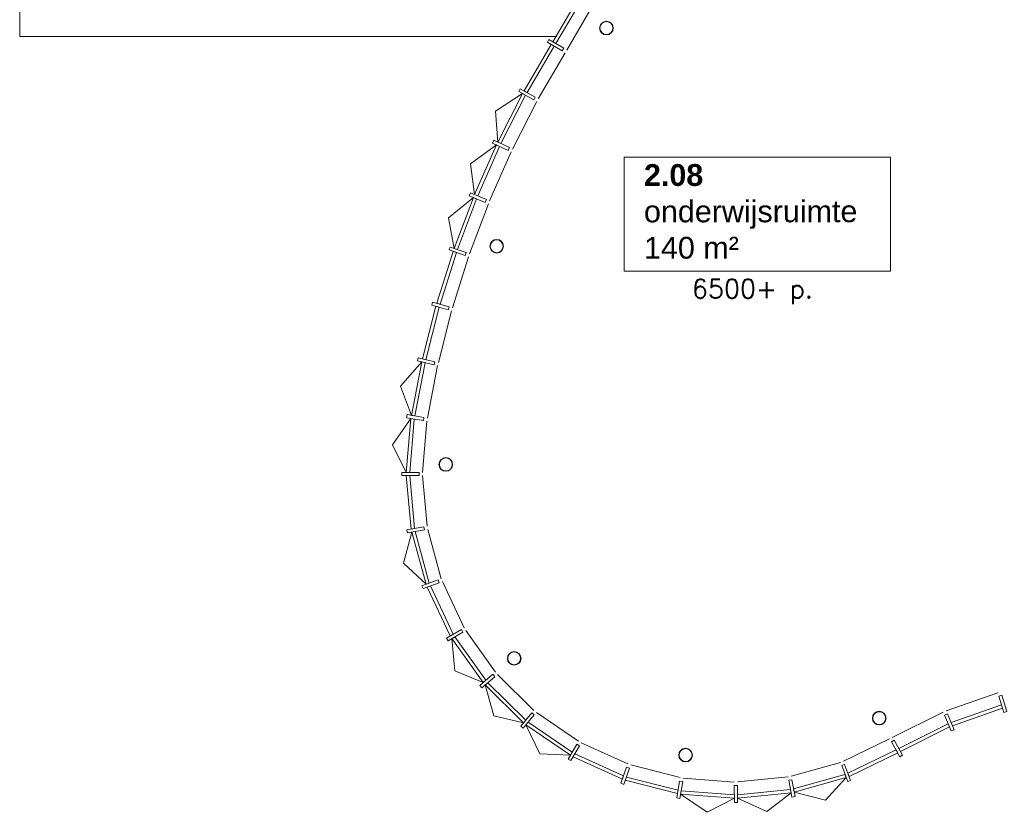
# Model space of a CAD drawing. Header units: millimetres. Extents: x 755778 to 1537169, y 90093 to 392038.
# Tile 81 of 134: x 1025191 to 1040984, y 332796 to 345513. Entities that reach past the tile are written whole.
import ezdxf

# ---------------------------------------------------------------- set-up
doc = ezdxf.new("R2010")
doc.units = ezdxf.units.MM
doc.layers.add('NIV 2HB', color=7, linetype='Continuous', lineweight=0)
doc.layers.add('RUIMTEnr', color=7, linetype='Continuous', lineweight=5)
doc.styles.add('ROMANS', font='romans.shx')
doc.styles.get("Standard").update_dxf_attribs({"font": 'arial.ttf'})

msp = doc.modelspace()

# ---------------------------------------------------------------- hatches: boundary and pattern name
at = {"layer": 'NIV 2HB', "lineweight": 5, "true_color": 0x555d61}
h = msp.add_hatch(color=251, dxfattribs=at)
h.paths.add_polyline_path([(1042675.6, 338243.1), (1042975.6, 338243.1), (1042975.6, 338513.1), (1042675.6, 338513.1)])
h.paths.add_polyline_path([(1042675.6, 341743.1), (1042975.6, 341743.1), (1042975.6, 342013.1), (1042675.6, 342013.1)])
h.paths.add_polyline_path([(1042675.6, 345243.1), (1042975.6, 345243.1), (1042975.6, 345513.1), (1042675.6, 345513.1)])
h.paths.add_polyline_path([(1042690.6, 348743.1), (1042960.6, 348743.1), (1042960.6, 349013.1), (1042690.6, 349013.1)])
h.paths.add_polyline_path([(1039190.6, 348743.1), (1039460.6, 348743.1), (1039460.6, 349013.1), (1039190.6, 349013.1)])
h.paths.add_polyline_path([(1042690.6, 352578.1), (1042960.6, 352578.1), (1042960.6, 352178.1), (1042690.6, 352178.1)])
h.paths.add_polyline_path([(1035690.6, 348743.1), (1035960.6, 348743.1), (1035960.6, 349013.1), (1035690.6, 349013.1)])
h.paths.add_polyline_path([(1032190.6, 348743.1), (1032460.6, 348743.1), (1032460.6, 349013.1), (1032190.6, 349013.1)])
h.paths.add_polyline_path([(1029795.6, 359598.1), (1029795.6, 359928.1), (1030395.6, 359928.1), (1030395.6, 359598.1)])
edge = h.paths.add_edge_path()
edge.add_line((1042565.6, 334787.1), (1042565.6, 335057.1))
edge.add_line((1042565.6, 335057.1), (1042985.6, 335057.1))
edge.add_line((1042985.6, 335057.1), (1042985.6, 334787.1))

# ---------------------------------------------------------------- linework, layer by layer
at = {"layer": 'NIV 2HB', "color": 253, "lineweight": 5, "true_color": 0x9ea0a1}
for p, q in [((1025190.6, 350663.1), (1025190.6, 345243.1)), ((1025190.6, 345243.1), (1033806.1, 345243.1))]:
    msp.add_line(p, q, dxfattribs=at)
at = {"layer": 'NIV 2HB', "color": 7, "lineweight": 5}
for p, q in [((1033740.7, 345157.6), (1034194.4, 345931.3)), ((1034241.8, 345903.4), (1033788.1, 345129.8)), ((1034418.4, 345799.4), (1033964.9, 345026)), ((1033280.8, 344370), (1033715.3, 345114.5)), ((1033762.8, 345086.7), (1033329, 344343.6)), ((1033655, 345150), (1033680.3, 345193.1)), ((1033892.1, 345010.7), (1033655, 345150)), ((1033680.3, 345193.1), (1033917.4, 345053.8)), ((1033715.3, 345114.5), (1033762.8, 345086.7)), ((1033788.1, 345129.8), (1033740.7, 345157.6)), ((1033939.5, 344982.9), (1033508.8, 344245.1)), ((1033917.4, 345053.8), (1033892.1, 345010.7)), ((1032823, 344044.9), (1033256.7, 344326.2)), ((1032860.5, 343549.4), (1033256.8, 344326.2)), ((1033305, 344299.7), (1032910.1, 343525.7)), ((1033195.4, 344359.8), (1033219.4, 344403.6)), ((1033436.6, 344227.7), (1033195.4, 344359.8)), ((1033219.4, 344403.6), (1033460.6, 344271.6)), ((1033256.8, 344326.2), (1033305, 344299.7)), ((1033329, 344343.6), (1033280.8, 344370)), ((1033484.8, 344201.3), (1033095.1, 343437.3)), ((1033460.6, 344271.6), (1033436.6, 344227.7)), ((1032860.5, 343549.4), (1032823, 344044.9)), ((1032421.5, 343199.3), (1032839, 343504.2)), ((1032486.2, 342705.9), (1032839, 343504.2)), ((1032775.8, 343534.4), (1032797.3, 343579.5)), ((1033024, 343415.9), (1032775.8, 343534.4)), ((1032797.3, 343579.5), (1033045.5, 343461)), ((1032839, 343504.2), (1032888.6, 343480.5)), ((1032910.1, 343525.7), (1032860.5, 343549.4)), ((1032888.6, 343480.5), (1032537, 342685)), ((1033073.6, 343392.2), (1032726.7, 342607.1)), ((1033045.5, 343461), (1033024, 343415.9)), ((1032486.2, 342705.9), (1032421.5, 343199.3)), ((1032402.4, 342686.3), (1032421.4, 342732.5)), ((1032421.4, 342732.5), (1032675.8, 342628)), ((1032067.3, 342332), (1032467.2, 342659.7)), ((1032159.2, 341842.7), (1032467.2, 342659.7)), ((1032518, 342638.7), (1032211.1, 341824.6)), ((1032656.8, 342581.7), (1032402.4, 342686.3)), ((1032707.6, 342560.8), (1032404.8, 341757.4)), ((1032467.2, 342659.7), (1032518, 342638.7)), ((1032537, 342685), (1032486.2, 342705.9)), ((1032675.8, 342628), (1032656.8, 342581.7)), ((1032159.2, 341842.7), (1032067.3, 342332)), ((1031880.6, 340962.3), (1032142.8, 341795.5)), ((1032194.7, 341777.4), (1031933.5, 340947.1)), ((1032076.7, 341818.4), (1032093.1, 341865.7)), ((1032336.4, 341728.2), (1032076.7, 341818.4)), ((1032093.1, 341865.7), (1032352.8, 341775.4)), ((1032142.8, 341795.5), (1032194.7, 341777.4)), ((1032211.1, 341824.6), (1032159.2, 341842.7)), ((1032352.8, 341775.4), (1032336.4, 341728.2)), ((1032388.4, 341710.2), (1032130.6, 340890.7)), ((1031799.5, 340933.4), (1031813.3, 340981.5)), ((1031813.3, 340981.5), (1032077.7, 340905.9)), ((1031652, 340070.6), (1031866.8, 340914.2)), ((1031919.7, 340899.1), (1031705.7, 340058.4)), ((1032063.9, 340857.8), (1031799.5, 340933.4)), ((1031866.8, 340914.2), (1031919.7, 340899.1)), ((1031933.5, 340947.1), (1031880.6, 340962.3)), ((1032116.8, 340842.7), (1031905.6, 340013)), ((1032077.7, 340905.9), (1032063.9, 340857.8)), ((1031572.7, 340037.3), (1031583.8, 340086.1)), ((1031840.9, 339976.4), (1031572.7, 340037.3)), ((1031583.8, 340086.1), (1031852, 340025.2)), ((1031705.7, 340058.4), (1031652, 340070.6)), ((1031301, 339632.3), (1031641, 340021.8)), ((1031472.7, 339164.4), (1031641, 340021.8)), ((1031694.6, 340009.6), (1031527, 339155.3)), ((1031641, 340021.8), (1031694.6, 340009.6)), ((1031894.5, 339964.3), (1031729.1, 339121.2)), ((1031852, 340025.2), (1031840.9, 339976.4)), ((1031472.7, 339164.4), (1031301, 339632.3)), ((1031169.1, 338692.7), (1031464.7, 339116.8)), ((1031391.9, 338250.7), (1031464.4, 339115.1)), ((1031395.4, 339126.8), (1031403.7, 339176.1)), ((1031666.6, 339081), (1031395.4, 339126.8)), ((1031403.7, 339176.1), (1031674.9, 339130.3)), ((1031518.7, 339106), (1031446.9, 338250.6)), ((1031464.4, 339115.1), (1031518.7, 339106)), ((1031527, 339155.3), (1031472.7, 339164.4)), ((1031674.9, 339130.3), (1031666.6, 339081)), ((1031720.8, 339071.9), (1031651.9, 338250.5)), ((1031391.9, 338250.7), (1031169.1, 338692.7)), ((1031321.9, 338200.7), (1031321.9, 338250.7)), ((1031321.9, 338250.7), (1031596.9, 338250.5)), ((1031596.9, 338200.5), (1031321.9, 338200.7)), ((1031446.9, 338250.6), (1031391.9, 338250.7)), ((1031391.9, 338200.7), (1031446.9, 338200.6)), ((1031471.2, 337340.2), (1031391.9, 338200.7)), ((1031446.9, 338200.6), (1031525.4, 337349.8)), ((1031596.9, 338250.5), (1031596.9, 338200.5)), ((1031651.9, 338200.5), (1031727.3, 337385.4)), ((1031402.3, 337328.1), (1031673.1, 337375.8)), ((1031525.4, 337349.8), (1031471.2, 337340.2)), ((1031673.1, 337375.8), (1031681.8, 337326.6)), ((1031348.8, 336790.9), (1031479.9, 337291)), ((1031411, 337278.8), (1031402.3, 337328.1)), ((1031681.8, 337326.6), (1031411, 337278.8)), ((1031479.9, 337291), (1031534.1, 337300.5)), ((1031708.7, 336455.5), (1031479.9, 337291)), ((1031534.1, 337300.5), (1031760.4, 336474.3)), ((1031736, 337336.1), (1031953, 336544.6)), ((1031708.7, 336455.5), (1031348.8, 336790.9)), ((1031643, 336431.5), (1031901.3, 336525.8)), ((1031660.1, 336384.5), (1031643, 336431.5)), ((1031918.5, 336478.8), (1031660.1, 336384.5)), ((1031760.4, 336474.3), (1031708.7, 336455.5)), ((1031725.9, 336408.5), (1031777.6, 336427.3)), ((1032097.2, 335625.7), (1031725.9, 336408.5)), ((1031777.6, 336427.3), (1032144.7, 335653.3)), ((1031901.3, 336525.8), (1031918.5, 336478.8)), ((1031970.1, 336497.6), (1032322.1, 335756.2)), ((1032036.6, 335590.6), (1032274.5, 335728.6)), ((1032299.6, 335685.3), (1032061.7, 335547.3)), ((1032144.7, 335653.3), (1032097.2, 335625.7)), ((1032122.2, 335582.5), (1032169.8, 335610.1)), ((1032169.8, 335610.1), (1032665.2, 334913.7)), ((1032274.5, 335728.6), (1032299.6, 335685.3)), ((1032347.1, 335712.9), (1032821.9, 335045.8)), ((1032061.7, 335547.3), (1032036.6, 335590.6)), ((1032171, 335067.8), (1032122.2, 335582.5)), ((1032623.1, 334878.2), (1032122.2, 335582.5)), ((1032622.7, 334877.8), (1032171, 335067.8)), ((1032569.6, 334833.1), (1032779.8, 335010.4)), ((1032812.1, 334972.2), (1032601.9, 334794.8)), ((1032779.8, 335010.4), (1032812.1, 334972.2)), ((1032854.1, 335007.6), (1033439.6, 334432.1)), ((1032601.9, 334794.8), (1032569.6, 334833.1)), ((1032665.2, 334913.7), (1032623.1, 334878.2)), ((1032655.4, 334840), (1032697.4, 334875.4)), ((1032793.2, 334341.7), (1032655.4, 334840)), ((1033273.2, 334232.3), (1032655.4, 334840)), ((1032697.4, 334875.4), (1033308.4, 334274.5)), ((1040049.4, 334424.6), (1040881.8, 334715)), ((1040897.1, 334662.1), (1040945.2, 334676)), ((1040973.5, 334398), (1040897.1, 334662.1)), ((1040945.2, 334676), (1041021.6, 334411.9)), ((1040129.7, 334236), (1040938.8, 334518.1)), ((1040938.8, 334518.1), (1040954.1, 334465.2)), ((1033273.4, 334232.1), (1032793.2, 334341.7)), ((1033228.4, 334178.5), (1033404.4, 334389.8)), ((1033442.8, 334357.8), (1033266.8, 334146.5)), ((1033404.4, 334389.8), (1033442.8, 334357.8)), ((1033478, 334400.1), (1034152.8, 333936.9)), ((1039187, 333998.6), (1040003.4, 334405)), ((1040025, 334354.4), (1040071, 334374)), ((1040132.7, 334101.4), (1040025, 334354.4)), ((1040071, 334374), (1040178.7, 334120.9)), ((1040954.1, 334465.2), (1040151.2, 334185.3)), ((1041021.6, 334411.9), (1040973.5, 334398)), ((1033308.4, 334274.5), (1033273.2, 334232.3)), ((1033534.2, 333733.7), (1033311.6, 334200.3)), ((1034023.8, 333711.1), (1033311.6, 334200.3)), ((1033346.8, 334242.5), (1034051.1, 333758.9)), ((1039290.3, 333821.5), (1040083.7, 334216.4)), ((1040083.7, 334216.4), (1040105.2, 334165.8)), ((1040151.2, 334185.3), (1040129.7, 334236)), ((1033266.8, 334146.5), (1033228.4, 334178.5)), ((1040105.2, 334165.8), (1039318.1, 333774)), ((1040178.7, 334120.9), (1040132.7, 334101.4)), ((1033989, 333650.4), (1034125.5, 333889.1)), ((1034125.5, 333889.1), (1034168.9, 333864.3)), ((1034196.2, 333912), (1034944.6, 333572.3)), ((1038403.3, 333614.5), (1039143.8, 333973.4)), ((1039171.6, 333925.9), (1039214.7, 333951.1)), ((1039310.2, 333688.4), (1039171.6, 333925.9)), ((1039214.7, 333951.1), (1039353.3, 333713.6)), ((1034023.4, 333710.6), (1033534.2, 333733.7)), ((1034051.1, 333758.9), (1034023.8, 333711.1)), ((1034168.9, 333864.3), (1034032.4, 333625.6)), ((1034067.2, 333686.3), (1034094.5, 333734.1)), ((1034094.5, 333734.1), (1034875.6, 333379.3)), ((1038475.1, 333422.5), (1039247.2, 333796.3)), ((1039274.9, 333748.8), (1038494.4, 333371)), ((1039247.2, 333796.3), (1039274.9, 333748.8)), ((1039318.1, 333774), (1039290.3, 333821.5)), ((1039353.3, 333713.6), (1039310.2, 333688.4)), ((1034032.4, 333625.6), (1033989, 333650.4)), ((1034857.1, 333327.5), (1034067.2, 333686.3)), ((1034991.7, 333555.5), (1035785.1, 333352.4)), ((1037567.3, 333373.8), (1038356.5, 333597)), ((1038375.7, 333545.5), (1038422.6, 333563)), ((1038422.6, 333563), (1038518.9, 333305.4)), ((1034833.5, 333261.6), (1034926.1, 333520.6)), ((1034973.2, 333503.7), (1034880.6, 333244.8)), ((1034926.1, 333520.6), (1034973.2, 333503.7)), ((1037604.5, 333172.2), (1038428.3, 333405)), ((1038472.1, 333287.9), (1038375.7, 333545.5)), ((1038428.3, 333405), (1038447.6, 333353.5)), ((1038494.4, 333371), (1038475.1, 333422.5)), ((1034880.6, 333244.8), (1034833.5, 333261.6)), ((1034875.6, 333379.3), (1034857.1, 333327.5)), ((1034904.1, 333310.7), (1034922.7, 333362.5)), ((1035741.5, 333096.1), (1034904.1, 333310.7)), ((1034922.7, 333362.5), (1035750.7, 333150.3)), ((1035729.8, 333027.1), (1035775.9, 333298.2)), ((1035775.9, 333298.2), (1035825.2, 333289.8)), ((1035825.2, 333289.8), (1035779.1, 333018.7)), ((1035834.4, 333344.1), (1036652.2, 333282.4)), ((1036702.2, 333282.7), (1037518.1, 333364.8)), ((1037528.1, 333310.7), (1037577.3, 333319.7)), ((1037578, 333040.2), (1037528.1, 333310.7)), ((1037577.3, 333319.7), (1037627.2, 333049.3)), ((1038447.6, 333353.5), (1037614.5, 333118.1)), ((1038447.6, 333353.5), (1038115.6, 332991)), ((1038518.9, 333305.4), (1038472.1, 333287.9)), ((1035750.7, 333150.3), (1035741.5, 333096.1)), ((1035790.8, 333087.7), (1035800, 333142)), ((1036217.7, 332796.1), (1035790.8, 333087.7)), ((1036654, 333022.4), (1035790.8, 333087.7)), ((1035800, 333142), (1036653.6, 333077.4)), ((1036652.6, 333227.4), (1036702.6, 333227.7)), ((1036654.5, 332952.4), (1036652.6, 333227.4)), ((1036653.6, 333077.4), (1036654, 333022.4)), ((1036702.6, 333227.7), (1036704.5, 332952.8)), ((1036703.6, 333077.8), (1037555.3, 333163.2)), ((1036704, 333022.8), (1036703.6, 333077.8)), ((1037565.3, 333109.1), (1036704, 333022.8)), ((1037565.3, 333109.1), (1037175.3, 332810.1)), ((1037555.3, 333163.2), (1037565.3, 333109.1)), ((1037614.5, 333118.1), (1037604.5, 333172.2)), ((1038115.6, 332991), (1037614.5, 333118.2)), ((1035779.1, 333018.7), (1035729.8, 333027.1)), ((1036654, 333022.4), (1036217.7, 332796.1)), ((1036704.5, 332952.8), (1036654.5, 332952.4)), ((1037175.3, 332810.1), (1036704, 333022.8)), ((1037627.2, 333049.3), (1037578, 333040.2))]:
    msp.add_line(p, q, dxfattribs=at)
at = {"layer": 'NIV 2HB', "lineweight": 5}
for centre, radius in [((1034602.3, 345378.7), 109.5), ((1034602.3, 345378.7), 103.7), ((1032841.7, 341878.1), 109.5), ((1032841.7, 341878.1), 103.7), ((1032025.3, 338377.1), 109.5), ((1032025.3, 338377.1), 103.7), ((1033122, 335266.3), 109.5), ((1033122, 335266.3), 103.7), ((1038978.1, 334306.9), 109.5), ((1038978.1, 334306.9), 103.7), ((1035872, 333714.6), 109.5), ((1035872, 333714.6), 103.7)]:
    msp.add_circle(centre, radius, dxfattribs=at)
at = {"layer": 'RUIMTEnr', "lineweight": 5}
msp.add_lwpolyline([(1034886.2, 343306.9), (1039156.6, 343306.9), (1039156.6, 341477.2), (1034886.2, 341477.2)], close=True, dxfattribs=at)

# ---------------------------------------------------------------- texts
at = {"layer": 'NIV 2HB', "color": 7, "lineweight": 5, "style": 'ROMANS'}
msp.add_text('6500+ p.', height=300, dxfattribs=at).set_placement((1035973.2, 341046.3))
at = {"layer": 'RUIMTEnr', "lineweight": 5, "insert": (1035203.1, 343195.3), "char_height": 350, "attachment_point": 1, "rotation": 0.04243}
msp.add_mtext_dynamic_manual_height_columns('{\\fArial|b1|i0|c0|p34;2.08\\P}onderwijsruimte\\P140 m²', width=2951.731, gutter_width=121.2, heights=[0], dxfattribs=at)

doc.saveas('drawing.dxf')
